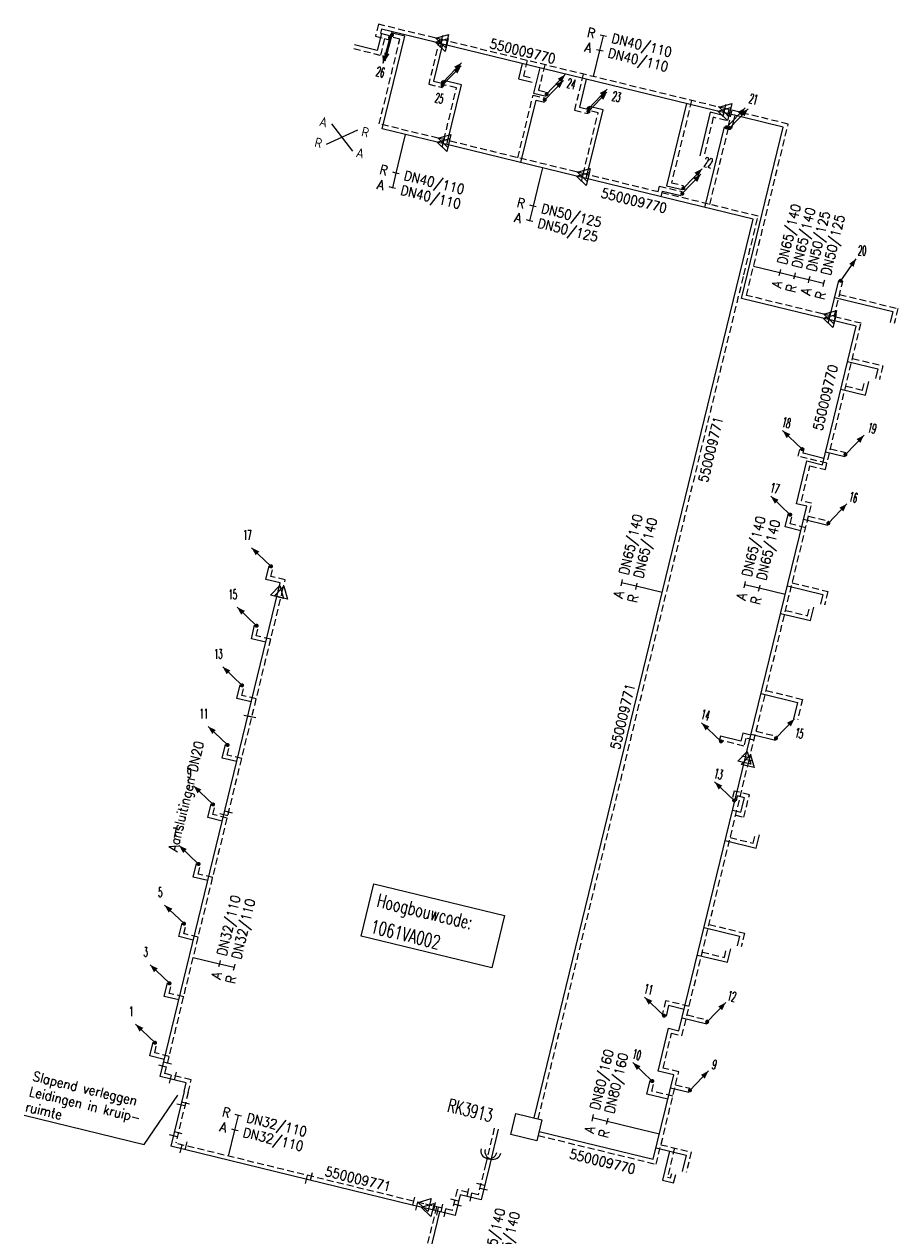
# Model space of a CAD drawing. Header units: millimetres. Extents: x 0 to 118212815, y 0 to 488348790.
# Tile 114 of 143: x 117438893 to 117520119, y 486887384 to 487000053. Entities that reach past the tile are written whole.
import ezdxf
from ezdxf.enums import TextEntityAlignment as Align

# ---------------------------------------------------------------- set-up
doc = ezdxf.new("R2010")
doc.units = ezdxf.units.MM
doc.header["$LTSCALE"] = 200
doc.linetypes.add('HIDDEN2', pattern=[4.7625, 3.175, -1.5875])
for name, color, linetype in [('WW-C-hoogbouw', 7, 'Continuous'), ('WW-C-KAST', 7, 'Continuous'), ('WW-C-mof', 7, 'Continuous'), ('WW-C-stijgstrang', 7, 'Continuous'), ('WW-C-VERLOOP', 7, 'Continuous'), ('WW-C-zbocht', 7, 'Continuous'), ('WW-I-diam', 7, 'Continuous'), ('WW-I-info', 7, 'Continuous'), ('WW-I-leidingkruis', 7, 'Continuous'), ('WW-L-aanvoer', 3, 'Continuous'), ('WW-L-retour', 3, 'HIDDEN2')]:
    doc.layers.add(name, color=color, linetype=linetype)
doc.styles.add('DIN17', font='ROMANS.SHX', dxfattribs={"width": 0.9})
doc.styles.add('ISOCP', font='ISOCP.SHX')

# ---------------------------------------------------------------- blocks, each defined once
blk = doc.blocks.new('LR-mof')
at = {"color": 0, "linetype": 'ByBlock', "lineweight": -2}
blk.add_line((0, -0.75), (0, 0.75), dxfattribs=at)
blk = doc.blocks.new('LR-VERL')
at = {"color": 0, "linetype": 'ByBlock', "lineweight": -2}
blk.add_lwpolyline([(1.08, 0), (-1.08, -1.25), (-1.08, 1.25)], close=True, dxfattribs=at)
blk = doc.blocks.new('LR-DIAO2')
at = {"color": 0, "lineweight": -3}
blk.add_line((0, 0), (0, -5), dxfattribs=at)
at = {"color": 0, "linetype": 'Continuous', "lineweight": -3}
blk.add_line((0, -5), (0, -7.8), dxfattribs=at)
at = {"color": 0, "lineweight": -3}
for points in [[(0.61, -5), (0, -5), (-0.61, -5)], [(0.61, -7.8), (0, -7.8), (-0.61, -7.8)]]:
    blk.add_lwpolyline(points, dxfattribs=at)
at = {"color": 1, "lineweight": -3, "style": 'DIN17', "width": 0.9}
for tag, p in [('*1', (-1.61, -5)), ('*2', (-1.61, -7.78))]:
    blk.add_attdef(tag, text='', height=1.8, dxfattribs=at).set_placement(p, align=Align.MIDDLE_RIGHT)
for tag, p in [('*11', (1.61, -5)), ('*12', (1.61, -7.8))]:
    blk.add_attdef(tag, text='', height=1.8, dxfattribs=at).set_placement(p, align=Align.MIDDLE_LEFT)
blk = doc.blocks.new('LR-hoogb')
at = {"color": 0, "linetype": 'ByBlock', "lineweight": -3}
blk.add_lwpolyline([(-12.5, 5), (12.5, 5), (12.5, -5), (-12.5, -5)], close=True, dxfattribs=at)
at = {"color": 7, "linetype": 'Continuous', "lineweight": -3, "style": 'DIN17', "width": 0.7}
blk.add_text('Hoogbouwcode:', height=2.5, dxfattribs=at).set_placement((-11.15, 1))
at = {"color": 0, "linetype": 'ByBlock', "lineweight": -3, "style": 'DIN17', "width": 0.7}
for tag, p in [('*1', (-11.15, -4)), ('*2', (-11.15, -9))]:
    blk.add_attdef(tag, p, '', height=2.5, dxfattribs=at)
blk = doc.blocks.new('LR-DIAB2')
at = {"color": 0, "linetype": 'Continuous', "lineweight": -3}
blk.add_line((0, 5), (0, 7.8), dxfattribs=at)
at = {"color": 0, "lineweight": -3}
blk.add_line((0, 0), (0, 5), dxfattribs=at)
for points in [[(0.61, 7.8), (0, 7.8), (-0.61, 7.8)], [(0.61, 5), (0, 5), (-0.61, 5)]]:
    blk.add_lwpolyline(points, dxfattribs=at)
at = {"color": 1, "lineweight": -3, "style": 'DIN17', "width": 0.9}
for tag, p in [('*1', (-1.61, 7.8)), ('*2', (-1.61, 5.02))]:
    blk.add_attdef(tag, text='', height=1.8, dxfattribs=at).set_placement(p, align=Align.MIDDLE_RIGHT)
for tag, p in [('*11', (1.61, 7.8)), ('*12', (1.61, 5))]:
    blk.add_attdef(tag, text='', height=1.8, dxfattribs=at).set_placement(p, align=Align.MIDDLE_LEFT)
blk = doc.blocks.new('LR-ldkruis')
at = {"color": 0, "linetype": 'ByBlock', "lineweight": -2}
for p, q in [((2.5, 2), (-2.5, -2)), ((-2.5, 2), (2.5, -2))]:
    blk.add_line(p, q, dxfattribs=at)
at = {"color": 0, "linetype": 'ByBlock', "lineweight": -2, "style": 'ISOCP'}
for tag, p in [('*1', (-4, 2)), ('*3', (4, 2)), ('*2', (-4, -2)), ('*4', (4, -2))]:
    blk.add_attdef(tag, text='', height=1.8, dxfattribs=at).set_placement(p, align=Align.MIDDLE)
blk = doc.blocks.new('LR-zbocht')
at = {"color": 0, "linetype": 'ByBlock', "lineweight": -2}
blk.add_arc((1.5, 0), 1.5, 90, 270, dxfattribs=at)
blk = doc.blocks.new('LR-DIAO4')
at = {"color": 0, "lineweight": -3}
blk.add_line((0, 0), (0, -5), dxfattribs=at)
at = {"color": 0, "linetype": 'Continuous', "lineweight": -3}
for p, q in [((0, -5), (0, -7.8)), ((0, -7.8), (0, -10.6)), ((0, -10.6), (0, -13.4))]:
    blk.add_line(p, q, dxfattribs=at)
at = {"color": 0, "lineweight": -3}
for points in [[(0.61, -5), (0, -5), (-0.61, -5)], [(0.61, -7.8), (0, -7.8), (-0.61, -7.8)], [(0.61, -10.6), (0, -10.6), (-0.61, -10.6)], [(0.61, -13.4), (0, -13.4), (-0.61, -13.4)]]:
    blk.add_lwpolyline(points, dxfattribs=at)
at = {"color": 1, "lineweight": -3, "style": 'DIN17', "width": 0.9}
for tag, p in [('*1', (-1.61, -5)), ('*2', (-1.61, -7.78)), ('*3', (-1.61, -10.58)), ('*4', (-1.61, -13.38))]:
    blk.add_attdef(tag, text='', height=1.8, dxfattribs=at).set_placement(p, align=Align.MIDDLE_RIGHT)
for tag, p in [('*11', (1.61, -5)), ('*12', (1.61, -7.8)), ('*13', (1.61, -10.6)), ('*14', (1.61, -13.4))]:
    blk.add_attdef(tag, text='', height=1.8, dxfattribs=at).set_placement(p, align=Align.MIDDLE_LEFT)
blk = doc.blocks.new('LR-styg')
at = {"color": 0, "lineweight": -3}
blk.add_line((0, 0), (2.5, 4.33), dxfattribs=at)
at = {"color": 0, "lineweight": -3, "const_width": 0.375}
blk.add_lwpolyline([(-0.19, 0, 1), (0.19, 0, 1)], format="xyb", close=True, dxfattribs=at)
at = {"color": 0, "lineweight": -3}
blk.add_solid([(2.5, 4.33), (1.32, 3.28), (2.18, 2.78)], dxfattribs=at)
at = {"color": 7, "linetype": 'ByBlock', "lineweight": -2, "style": 'DIN17', "width": 0.5}
blk.add_attdef('*1', text='', height=1.8, dxfattribs=at).set_placement((0, -2.5), align=Align.MIDDLE)
blk = doc.blocks.new('LR-kast')
at = {"color": 0, "linetype": 'ByBlock', "lineweight": -3}
blk.add_lwpolyline([(-2.5, 2), (2.5, 2), (2.5, -2), (-2.5, -2)], close=True, dxfattribs=at)
at = {"color": 7, "linetype": 'ByBlock', "lineweight": -3, "style": 'DIN17', "width": 0.7}
for tag, p in [('*1', (0, 5)), ('*2', (0, -5))]:
    blk.add_attdef(tag, text='', height=2.5, dxfattribs=at).set_placement(p, align=Align.MIDDLE)
at = {"color": 0, "linetype": 'ByBlock', "lineweight": -2, "style": 'DIN17', "width": 0.3, "flags": 1}
for tag, p in [('OCODE', (5, 1.25)), ('NCODE', (10, 1.25)), ('BC', (15, 1.25)), ('RK', (20, 1.25)), ('ST', (5, -1.25)), ('VCODE', (10, -1.25)), ('NIVO', (15, -1.25)), ('IMM', (20, -1.25))]:
    blk.add_attdef(tag, text='', height=1.8, dxfattribs=at).set_placement(p, align=Align.MIDDLE)
blk = doc.blocks.new('LR-hyp')
at = {"color": 7, "linetype": 'ByBlock', "lineweight": -3, "style": 'DIN17', "width": 0.9}
blk.add_attdef('*1', text='', height=1.8, dxfattribs=at).set_placement((0, 0), align=Align.MIDDLE)
at = {"color": 7, "linetype": 'ByBlock', "lineweight": -2, "style": 'DIN17', "width": 0.9, "flags": 1}
blk.add_attdef('*2', text='', height=1.8, dxfattribs=at).set_placement((0, -5), align=Align.MIDDLE)

msp = doc.modelspace()

# ---------------------------------------------------------------- linework, layer by layer
at = {"layer": 'WW-I-diam'}
for p, q in [((117474328, 486989800), (117474046, 486988642)), ((117487078, 486986695), (117486804, 486985571)), ((117497950, 486896838), (117495521, 486897429))]:
    msp.add_line(p, q, dxfattribs=at)
at = {"layer": 'WW-I-info', "lineweight": -3}
for p, q in [((117450035, 486895879), (117453187, 486900460)), ((117438893, 486898593), (117450035, 486895879))]:
    msp.add_line(p, q, dxfattribs=at)
at = {"layer": 'WW-L-aanvoer'}
for p, q in [((117472110, 486999186), (117471726, 486997612)), ((117472101, 486999594), (117472008, 486999211)), ((117472008, 486999211), (117472937, 486998985)), ((117476969, 486998409), (117472101, 486999594)), ((117474281, 486998946), (117473003, 486999257)), ((117471726, 486997612), (117469605, 486998129)), ((117472181, 486990323), (117474281, 486998946)), ((117477800, 486998206), (117476960, 486994758)), ((117477648, 486998243), (117476969, 486998409)), ((117503115, 486992041), (117477648, 486998243)), ((117485206, 486996402), (117484855, 486994963)), ((117486834, 486996006), (117486260, 486993649)), ((117476960, 486994758), (117477865, 486994537)), ((117479552, 486994418), (117477908, 486994819)), ((117484855, 486994963), (117486120, 486994654)), ((117491151, 486994954), (117490513, 486992333)), ((117478197, 486988858), (117479552, 486994418)), ((117486260, 486993649), (117487437, 486993362)), ((117485075, 486987183), (117486493, 486993005)), ((117486493, 486993005), (117487281, 486992813)), ((117490513, 486992333), (117491410, 486992115)), ((117492713, 486992085), (117491436, 486992396)), ((117500487, 486992681), (117498625, 486985036)), ((117491159, 486985701), (117492713, 486992085)), ((117502689, 486991860), (117501702, 486987808)), ((117503893, 486991566), (117502689, 486991860)), ((117503924, 486991844), (117503115, 486992041)), ((117503959, 486991835), (117503893, 486991566)), ((117509474, 486990492), (117503924, 486991844)), ((117504962, 486991591), (117504660, 486990348)), ((117477291, 486989078), (117472181, 486990323)), ((117502189, 486983015), (117504013, 486990505)), ((117505592, 486974555), (117509474, 486990492)), ((117477807, 486988953), (117477291, 486989078)), ((117490136, 486985950), (117477807, 486988953)), ((117490775, 486985794), (117490136, 486985950)), ((117506677, 486981922), (117490775, 486985794)), ((117498107, 486984009), (117498237, 486984544)), ((117498237, 486984544), (117499958, 486984125)), ((117498625, 486985036), (117500104, 486984676)), ((117505440, 486976844), (117506677, 486981922)), ((117486321, 486898339), (117505440, 486976844)), ((117513747, 486972569), (117514640, 486976236)), ((117512986, 486972754), (117505592, 486974555)), ((117514254, 486974650), (117519660, 486973334)), ((117519660, 486973334), (117519413, 486972320)), ((117513708, 486972579), (117512986, 486972754)), ((117513109, 486959090), (117516243, 486971961)), ((117516243, 486971961), (117513708, 486972579)), ((117515448, 486968695), (117518261, 486968010)), ((117518261, 486968010), (117518039, 486967096)), ((117517121, 486965569), (117517430, 486966835)), ((117514823, 486966129), (117517121, 486965569)), ((117511324, 486960152), (117511429, 486960585)), ((117513253, 486959682), (117511324, 486960152)), ((117513400, 486960284), (117515203, 486959845)), ((117510703, 486955454), (117511674, 486959439)), ((117511674, 486959439), (117513109, 486959090)), ((117506128, 486932535), (117511653, 486955222)), ((117511653, 486955222), (117510703, 486955454)), ((117509652, 486953307), (117509961, 486954577)), ((117511360, 486954021), (117513622, 486953471)), ((117511101, 486952954), (117509652, 486953307)), ((117509852, 486947828), (117513151, 486947025)), ((117513151, 486947025), (117512929, 486946111)), ((117509228, 486945267), (117512012, 486944589)), ((117512012, 486944589), (117512321, 486945855)), ((117507414, 486937816), (117510809, 486936989)), ((117510809, 486936989), (117510435, 486935451)), ((117503622, 486933855), (117503500, 486933414)), ((117505528, 486933390), (117503622, 486933855)), ((117505708, 486934128), (117505528, 486933390)), ((117506470, 486933942), (117505708, 486934128)), ((117506490, 486934023), (117508755, 486933471)), ((117505975, 486931908), (117506128, 486932535)), ((117499774, 486906445), (117505975, 486931908)), ((117505196, 486928285), (117505084, 486927825)), ((117505865, 486928122), (117505196, 486928285)), ((117505535, 486926767), (117505865, 486928122)), ((117504768, 486926954), (117505535, 486926767)), ((117506960, 486923432), (117507264, 486924680)), ((117504081, 486924134), (117506960, 486923432)), ((117502114, 486916053), (117505413, 486915250)), ((117505413, 486915250), (117505191, 486914340)), ((117501490, 486913493), (117504275, 486912815)), ((117504275, 486912815), (117504584, 486914082)), ((117498815, 486908786), (117498576, 486907804)), ((117500258, 486908435), (117498815, 486908786)), ((117497843, 486902698), (117498812, 486906679)), ((117498812, 486906679), (117499774, 486906445)), ((117500065, 486907643), (117502351, 486907087)), ((117497380, 486894498), (117499291, 486902346)), ((117499291, 486902346), (117497843, 486902698)), ((117496799, 486900550), (117497108, 486901817)), ((117498998, 486901142), (117500702, 486900727)), ((117453763, 486900811), (117452520, 486895706)), ((117498739, 486900077), (117496799, 486900550)), ((117482974, 486897291), (117482176, 486894012)), ((117486771, 486897082), (117497380, 486894498)), ((117474974, 486890237), (117452520, 486895706)), ((117497642, 486895573), (117500454, 486894888)), ((117498902, 486895266), (117498244, 486892564)), ((117500454, 486894888), (117500083, 486893368)), ((117482176, 486894012), (117481377, 486890732)), ((117499278, 486892312), (117499468, 486893092)), ((117498244, 486892564), (117499278, 486892312)), ((117479430, 486891206), (117478958, 486889267)), ((117481377, 486890732), (117479430, 486891206)), ((117476333, 486889906), (117474974, 486890237)), ((117478958, 486889267), (117476333, 486889906)), ((117477507, 486889620), (117475659, 486882032))]:
    msp.add_line(p, q, dxfattribs=at)
at = {"layer": 'WW-L-aanvoer', "lineweight": -3}
for p, q in [((117461357, 486948426), (117461663, 486949683)), ((117462704, 486948097), (117461357, 486948426)), ((117451521, 486902188), (117462517, 486947328)), ((117462517, 486947328), (117462704, 486948097)), ((117460011, 486942901), (117460317, 486944158)), ((117461359, 486942573), (117460011, 486942901)), ((117458661, 486937359), (117458967, 486938616)), ((117460008, 486937030), (117458661, 486937359)), ((117457310, 486931813), (117457616, 486933070)), ((117458658, 486931484), (117457310, 486931813)), ((117455963, 486926283), (117456269, 486927540)), ((117457311, 486925954), (117455963, 486926283)), ((117454613, 486920743), (117454920, 486922000)), ((117455961, 486920414), (117454613, 486920743)), ((117453263, 486915200), (117453570, 486916457)), ((117454611, 486914872), (117453263, 486915200)), ((117451911, 486909648), (117452217, 486910905)), ((117453259, 486909320), (117451911, 486909648)), ((117450564, 486904119), (117450870, 486905376)), ((117451912, 486903791), (117450564, 486904119)), ((117453954, 486901596), (117451521, 486902188)), ((117453763, 486900811), (117453954, 486901596))]:
    msp.add_line(p, q, dxfattribs=at)
at = {"layer": 'WW-L-retour'}
for p, q in [((117471822, 487000053), (117471549, 486998932)), ((117477059, 486998778), (117471822, 487000053)), ((117471549, 486998932), (117472847, 486998616)), ((117471902, 486990782), (117473822, 486998667)), ((117472389, 486998727), (117472005, 486997153)), ((117473822, 486998667), (117472914, 486998888)), ((117477520, 486998665), (117476501, 486994478)), ((117477683, 486998626), (117477059, 486998778)), ((117503205, 486992410), (117477683, 486998626)), ((117472005, 486997153), (117469516, 486997760)), ((117485665, 486996682), (117485314, 486995242)), ((117487293, 486996285), (117486719, 486993928)), ((117476501, 486994478), (117477775, 486994168)), ((117485314, 486995242), (117486210, 486995024)), ((117490872, 486995414), (117490054, 486992054)), ((117479092, 486994139), (117477818, 486994449)), ((117477918, 486989317), (117479092, 486994139)), ((117484796, 486987642), (117486214, 486993464)), ((117486214, 486993464), (117487371, 486993182)), ((117486719, 486993928), (117487527, 486993731)), ((117500946, 486992960), (117499084, 486985316)), ((117504027, 486992210), (117503205, 486992410)), ((117490054, 486992054), (117491320, 486991746)), ((117490865, 486986103), (117492254, 486991806)), ((117492254, 486991806), (117491346, 486992027)), ((117502968, 486991401), (117502071, 486987718)), ((117504173, 486991107), (117502968, 486991401)), ((117509933, 486990771), (117504027, 486992210)), ((117504418, 486992115), (117504173, 486991107)), ((117504683, 486992050), (117504291, 486990438)), ((117477381, 486989447), (117471902, 486990782)), ((117502648, 486983294), (117504382, 486990415)), ((117506052, 486974834), (117509933, 486990771)), ((117477900, 486989321), (117477381, 486989447)), ((117490226, 486986319), (117477900, 486989321)), ((117490857, 486986165), (117490226, 486986319)), ((117507136, 486982201), (117490857, 486986165)), ((117497827, 486984468), (117497958, 486985003)), ((117497958, 486985003), (117500048, 486984494)), ((117499084, 486985316), (117500194, 486985045)), ((117505807, 486976745), (117507136, 486982201)), ((117486690, 486898249), (117505807, 486976745)), ((117514206, 486972848), (117515009, 486976146)), ((117513076, 486973123), (117506052, 486974834)), ((117514713, 486974929), (117520119, 486973613)), ((117513754, 486972958), (117513076, 486973123)), ((117520119, 486973613), (117519782, 486972230)), ((117513388, 486958631), (117516702, 486972240)), ((117516702, 486972240), (117513754, 486972958)), ((117515907, 486968974), (117518720, 486968289)), ((117518720, 486968289), (117518408, 486967006)), ((117515282, 486966408), (117516842, 486966029)), ((117516842, 486966029), (117517060, 486966925)), ((117510865, 486959873), (117511060, 486960674)), ((117513532, 486959223), (117510865, 486959873)), ((117513859, 486960564), (117515293, 486960214)), ((117511162, 486955733), (117511953, 486958980)), ((117511953, 486958980), (117513388, 486958631)), ((117506497, 486932445), (117512112, 486955502)), ((117512112, 486955502), (117511162, 486955733)), ((117510111, 486953586), (117510330, 486954487)), ((117511820, 486954301), (117513712, 486953840)), ((117511560, 486953233), (117510111, 486953586)), ((117510311, 486948108), (117513611, 486947304)), ((117513611, 486947304), (117513298, 486946021)), ((117509688, 486945547), (117511733, 486945048)), ((117511733, 486945048), (117511952, 486945945)), ((117507873, 486938095), (117511268, 486937268)), ((117511268, 486937268), (117510804, 486935361)), ((117505987, 486933669), (117505807, 486932931)), ((117506750, 486933483), (117505987, 486933669)), ((117506949, 486934302), (117508845, 486933840)), ((117503890, 486933398), (117503867, 486933313)), ((117505807, 486932931), (117503890, 486933398)), ((117500053, 486905986), (117506291, 486931600)), ((117506291, 486931600), (117506497, 486932445)), ((117504917, 486928744), (117504715, 486927915)), ((117506324, 486928401), (117504917, 486928744)), ((117505814, 486926308), (117506324, 486928401)), ((117505048, 486926495), (117505814, 486926308)), ((117506681, 486923892), (117506895, 486924770)), ((117504541, 486924413), (117506681, 486923892)), ((117502573, 486916333), (117505872, 486915529)), ((117505872, 486915529), (117505560, 486914250)), ((117501949, 486913772), (117503996, 486913274)), ((117503996, 486913274), (117504214, 486914172)), ((117498536, 486909245), (117498207, 486907894)), ((117500717, 486908714), (117498536, 486909245)), ((117500524, 486907922), (117502441, 486907456)), ((117498302, 486902978), (117499092, 486906220)), ((117499092, 486906220), (117500053, 486905986)), ((117497660, 486894039), (117499750, 486902625)), ((117499750, 486902625), (117498302, 486902978)), ((117497258, 486900829), (117497477, 486901727)), ((117499457, 486901421), (117500792, 486901096)), ((117454132, 486900721), (117452979, 486895985)), ((117499198, 486900356), (117497258, 486900829)), ((117482605, 486897381), (117481810, 486894117)), ((117486681, 486896713), (117497660, 486894039)), ((117475064, 486890606), (117452979, 486895985)), ((117498101, 486895852), (117500913, 486895167)), ((117499361, 486895545), (117498703, 486892843)), ((117500913, 486895167), (117500453, 486893278)), ((117481810, 486894117), (117481098, 486891191)), ((117498999, 486892771), (117499098, 486893182)), ((117498703, 486892843), (117498999, 486892771)), ((117479151, 486891665), (117478678, 486889726)), ((117481098, 486891191), (117479151, 486891665)), ((117476054, 486890365), (117475064, 486890606)), ((117477228, 486890079), (117475200, 486881753)), ((117478678, 486889726), (117476054, 486890365))]:
    msp.add_line(p, q, dxfattribs=at)
at = {"layer": 'WW-L-retour', "lineweight": -3}
for p, q in [((117461816, 486948705), (117462032, 486949593)), ((117463163, 486948377), (117461816, 486948705)), ((117462892, 486947263), (117463163, 486948377)), ((117451981, 486902468), (117462892, 486947263)), ((117460470, 486943180), (117460686, 486944068)), ((117461818, 486942852), (117460470, 486943180)), ((117459120, 486937638), (117459336, 486938526)), ((117460468, 486937310), (117459120, 486937638)), ((117457769, 486932092), (117457985, 486932980)), ((117459117, 486931764), (117457769, 486932092)), ((117456422, 486926562), (117456638, 486927450)), ((117457770, 486926234), (117456422, 486926562)), ((117455073, 486921022), (117455289, 486921910)), ((117456420, 486920694), (117455073, 486921022)), ((117453723, 486915479), (117453939, 486916367)), ((117455070, 486915151), (117453723, 486915479)), ((117452370, 486909928), (117452586, 486910816)), ((117453718, 486909599), (117452370, 486909928)), ((117451023, 486904399), (117451240, 486905286)), ((117452371, 486904070), (117451023, 486904399)), ((117454413, 486901875), (117451981, 486902468)), ((117454132, 486900721), (117454413, 486901875))]:
    msp.add_line(p, q, dxfattribs=at)

# ---------------------------------------------------------------- block references
at = {"layer": 'WW-C-hoogbouw', "linetype": 'Continuous', "lineweight": -3}
ref = msp.add_blockref('LR-hoogb', (117476881, 486916210), dxfattribs=dict(at, xscale=500.0000000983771, yscale=500.000000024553, zscale=500, rotation=346.3099991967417))
ref.add_attrib('*1', '1061VA002', (117470991, 486915586), dxfattribs={"layer": '0', "color": 7, "linetype": 'ByBlock', "lineweight": -3, "height": 1250, "rotation": 346.31, "style": 'DIN17', "width": 0.7})
at = {"layer": 'WW-C-KAST', "linetype": 'Continuous'}
ref = msp.add_blockref('LR-kast', (117485583, 486897489), dxfattribs=dict(at, xscale=500.0000000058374, yscale=500.0000000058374, zscale=500.0000000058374, rotation=346.3125125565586))
ref.add_attrib('*1', 'RK3913', dxfattribs={"layer": '0', "color": 7, "linetype": 'ByBlock', "lineweight": -3, "height": 1250, "rotation": 346.31251, "style": 'DIN17', "width": 0.65}).set_placement((117480371, 486899051), align=Align.MIDDLE)
at = {"layer": 'WW-C-mof'}
for p, xscale, yscale, zscale, rotation in [((117477683, 486998626), 499.9999999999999, 499.9999999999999, 499.9999999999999, 166.3125), ((117477648, 486998243), 499.9999999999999, 499.9999999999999, 499.9999999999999, 166.3125), ((117504027, 486992210), 499.9999999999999, 499.9999999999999, 499.9999999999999, 166.3125), ((117503924, 486991844), 499.9999999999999, 499.9999999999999, 499.9999999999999, 166.3125), ((117477807, 486988953), 499.9999999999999, 499.9999999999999, 499.9999999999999, 166.3125), ((117477900, 486989321), 499.9999999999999, 499.9999999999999, 499.9999999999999, 166.3125), ((117490775, 486985794), 499.9999999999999, 499.9999999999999, 499.9999999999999, 166.3125), ((117490857, 486986165), 499.9999999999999, 499.9999999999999, 499.9999999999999, 166.3125), ((117513754, 486972958), 499.9999999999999, 499.9999999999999, 499.9999999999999, 166.3125), ((117513708, 486972579), 499.9999999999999, 499.9999999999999, 499.9999999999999, 166.3125), ((117505975, 486931908), 500.0000000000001, 500.0000000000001, 500.0000000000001, 76.3125), ((117506291, 486931600), 500.0000000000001, 500.0000000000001, 500.0000000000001, 76.3125), ((117453895, 486899749), 500, 500, 500, 256.3125125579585), ((117453461, 486899573), 500, 500, 500, 256.3125125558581), ((117452756, 486896677), 499.9999999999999, 499.9999999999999, 499.9999999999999, 76.31251255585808), ((117453215, 486896956), 500.0000000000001, 500.0000000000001, 500.0000000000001, 76.31251255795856), ((117453491, 486895469), 500, 500, 500, 346.3125125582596), ((117453950, 486895748), 500, 500, 500, 346.3125125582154), ((117481334, 486892163), 500, 500, 500, 76.31251255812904), ((117475083, 486890602), 499.9999999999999, 499.9999999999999, 499.9999999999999, 166.3125), ((117480126, 486891428), 499.9999999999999, 499.9999999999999, 499.9999999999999, 166.3125125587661), ((117480405, 486890968), 500.0000000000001, 500.0000000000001, 500.0000000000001, 166.3125125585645), ((117481614, 486891703), 500, 500, 500, 76.31251255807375), ((117475361, 486890143), 499.9999999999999, 499.9999999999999, 499.9999999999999, 166.3125), ((117477026, 486890128), 499.9999999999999, 499.9999999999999, 499.9999999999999, 166.3125), ((117477304, 486889669), 499.9999999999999, 499.9999999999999, 499.9999999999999, 166.3125), ((117477707, 486889963), 500.0000000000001, 500.0000000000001, 500.0000000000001, 166.3125125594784), ((117477986, 486889503), 499.9999999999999, 499.9999999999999, 499.9999999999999, 166.3125125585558), ((117478915, 486890698), 500.0000000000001, 500.0000000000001, 500.0000000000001, 76.31251255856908), ((117479194, 486890238), 499.9999999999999, 499.9999999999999, 499.9999999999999, 76.31251255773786)]:
    msp.add_blockref('LR-mof', p, dxfattribs=dict(at, xscale=xscale, yscale=yscale, zscale=zscale, rotation=rotation))
at = {"layer": 'WW-C-mof', "linetype": 'Continuous', "lineweight": -3, "xscale": 500, "yscale": 500, "zscale": 500, "rotation": 76.31}
for p in [(117459682, 486935690), (117460058, 486935630), (117457450, 486926529), (117457901, 486926773)]:
    msp.add_blockref('LR-mof', p, dxfattribs=at)
at = {"layer": 'WW-C-mof', "lineweight": -3, "xscale": 500.0000000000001, "yscale": 500.0000000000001, "zscale": 500.0000000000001}
for p, rotation in [((117451758, 486903160), 76.30999879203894), ((117452217, 486903439), 76.30999879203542), ((117452493, 486901952), 346.3099987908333), ((117452952, 486902231), 346.3099987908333)]:
    msp.add_blockref('LR-mof', p, dxfattribs=dict(at, rotation=rotation))
at = {"layer": 'WW-C-mof', "linetype": 'Continuous', "xscale": 499.9999999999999, "yscale": 499.9999999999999, "zscale": 499.9999999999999, "rotation": 346.3125}
for p in [(117465615, 486892907), (117465134, 486892624)]:
    msp.add_blockref('LR-mof', p, dxfattribs=at)
at = {"layer": 'WW-C-stijgstrang', "linetype": 'Continuous'}
ref = msp.add_blockref('LR-styg', (117472896, 486998798), dxfattribs=dict(at, xscale=500.000000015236, yscale=499.9999999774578, zscale=500, rotation=194.6747904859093))
ref.add_attrib('*1', '26', dxfattribs={"layer": '0', "color": 7, "linetype": 'ByBlock', "lineweight": -2, "height": 900, "rotation": 346.31251, "style": 'DIN17', "width": 0.5}).set_placement((117472021, 486995602), align=Align.MIDDLE)
for p, xscale, yscale, zscale, rotation in [((117473084, 486999042), 499.999999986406, 499.999999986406, 500, 194.6747904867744), ((117477833, 486994661), 499.9999999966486, 499.9999999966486, 499.9999999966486, 346.312512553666), ((117487296, 486993025), 499.9999999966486, 499.9999999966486, 499.9999999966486, 346.312512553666), ((117491354, 486991940), 499.9999999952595, 499.9999999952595, 499.9999999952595, 346.3125125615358), ((117504475, 486990393), 499.9999999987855, 499.9999999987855, 499.9999999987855, 346.3125125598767), ((117500190, 486984812), 499.9999999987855, 499.9999999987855, 499.9999999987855, 346.3125125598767)]:
    msp.add_blockref('LR-styg', p, dxfattribs=dict(at, xscale=xscale, yscale=yscale, zscale=zscale, rotation=rotation))
at = {"layer": 'WW-C-stijgstrang', "linetype": 'Continuous', "xscale": 499.9999999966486, "yscale": 499.9999999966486, "zscale": 499.9999999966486, "rotation": 346.312512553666}
msp.add_blockref('LR-styg', (117477790, 486994379), dxfattribs=at).add_auto_attribs({'*1': '25'})
at = {"layer": 'WW-C-stijgstrang', "linetype": 'Continuous'}
ref = msp.add_blockref('LR-styg', (117487471, 486993556), dxfattribs=dict(at, xscale=499.9999999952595, yscale=499.9999999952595, zscale=499.9999999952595, rotation=346.3125125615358))
ref.add_attrib('*1', '24', dxfattribs={"layer": '0', "color": 7, "linetype": 'ByBlock', "lineweight": -2, "height": 900, "rotation": 346.31251, "style": 'DIN17', "width": 0.5}).set_placement((117489766, 486994518), align=Align.MIDDLE)
ref = msp.add_blockref('LR-styg', (117491380, 486992221), dxfattribs=dict(at, xscale=499.9999999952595, yscale=499.9999999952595, zscale=499.9999999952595, rotation=346.3125125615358))
ref.add_attrib('*1', '23', dxfattribs={"layer": '0', "color": 7, "linetype": 'ByBlock', "lineweight": -2, "height": 900, "rotation": 346.31251, "style": 'DIN17', "width": 0.5}).set_placement((117493964, 486993309), align=Align.MIDDLE)
ref = msp.add_blockref('LR-styg', (117504198, 486990460), dxfattribs=dict(at, xscale=499.9999999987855, yscale=499.9999999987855, zscale=499.9999999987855, rotation=346.3125125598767))
ref.add_attrib('*1', '21', dxfattribs={"layer": '0', "color": 7, "linetype": 'ByBlock', "lineweight": -2, "height": 900, "rotation": 346.31251, "style": 'DIN17', "width": 0.5}).set_placement((117506709, 486993090), align=Align.MIDDLE)
ref = msp.add_blockref('LR-styg', (117500083, 486984298), dxfattribs=dict(at, xscale=500.0000000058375, yscale=500.0000000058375, zscale=500.0000000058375, rotation=346.3125125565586))
ref.add_attrib('*1', '22', dxfattribs={"layer": '0', "color": 7, "linetype": 'ByBlock', "lineweight": -2, "height": 900, "rotation": 346.31251, "style": 'DIN17', "width": 0.5}).set_placement((117502508, 486987197), align=Align.MIDDLE)
ref = msp.add_blockref('LR-styg', (117514813, 486976194), dxfattribs=dict(at, xscale=499.9999999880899, yscale=500.0000000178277, zscale=500, rotation=355.2185685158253))
ref.add_attrib('*1', '20', dxfattribs={"layer": '0', "color": 7, "linetype": 'ByBlock', "lineweight": -2, "height": 900, "rotation": 355.21857, "style": 'DIN17', "width": 0.5}).set_placement((117516815, 486979004), align=Align.MIDDLE)
ref = msp.add_blockref('LR-styg', (117511223, 486960538), dxfattribs=dict(at, xscale=499.9999999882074, yscale=500.0000000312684, zscale=500, rotation=76.31251256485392))
ref.add_attrib('*1', '18', dxfattribs={"layer": '0', "color": 7, "linetype": 'ByBlock', "lineweight": -2, "height": 900, "rotation": 346.31251, "style": 'DIN17', "width": 0.5}).set_placement((117509781, 486962992), align=Align.MIDDLE)
ref = msp.add_blockref('LR-styg', (117515255, 486960032), dxfattribs=dict(at, xscale=499.9999999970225, yscale=499.9999999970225, zscale=499.9999999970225, rotation=346.3125125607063))
ref.add_attrib('*1', '19', dxfattribs={"layer": '0', "color": 7, "linetype": 'ByBlock', "lineweight": -2, "height": 900, "rotation": 346.31251, "style": 'DIN17', "width": 0.5}).set_placement((117517734, 486962484), align=Align.MIDDLE)
ref = msp.add_blockref('LR-styg', (117510124, 486954441), dxfattribs=dict(at, xscale=499.9999999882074, yscale=500.0000000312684, zscale=500, rotation=76.31251256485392))
ref.add_attrib('*1', '17', dxfattribs={"layer": '0', "color": 7, "linetype": 'ByBlock', "lineweight": -2, "height": 900, "rotation": 346.31251, "style": 'DIN17', "width": 0.5}).set_placement((117508682, 486956894), align=Align.MIDDLE)
ref = msp.add_blockref('LR-styg', (117513668, 486953655), dxfattribs=dict(at, xscale=500.0000000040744, yscale=500.0000000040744, zscale=500.0000000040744, rotation=346.3125125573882))
ref.add_attrib('*1', '16', dxfattribs={"layer": '0', "color": 7, "linetype": 'ByBlock', "lineweight": -2, "height": 900, "rotation": 346.31251, "style": 'DIN17', "width": 0.5}).set_placement((117515997, 486956062), align=Align.MIDDLE)
ref = msp.add_blockref('LR-styg', (117461848, 486949638), dxfattribs=dict(at, xscale=499.9999999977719, yscale=499.9999999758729, zscale=499.9999999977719, rotation=76.30999879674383))
ref.add_attrib('*1', '17', dxfattribs={"layer": '0', "color": 1, "linetype": 'ByBlock', "lineweight": -2, "height": 900, "style": 'DIN17', "width": 0.5}).set_placement((117459636, 486952560), align=Align.MIDDLE)
ref = msp.add_blockref('LR-styg', (117460502, 486944113), dxfattribs=dict(at, xscale=499.9999999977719, yscale=499.9999999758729, zscale=499.9999999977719, rotation=76.30999879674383))
ref.add_attrib('*1', '15', dxfattribs={"layer": '0', "color": 1, "linetype": 'ByBlock', "lineweight": -2, "height": 900, "style": 'DIN17', "width": 0.5}).set_placement((117458290, 486947035), align=Align.MIDDLE)
ref = msp.add_blockref('LR-styg', (117459152, 486938571), dxfattribs=dict(at, xscale=499.9999999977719, yscale=499.9999999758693, zscale=499.9999999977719, rotation=76.30999879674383))
ref.add_attrib('*1', '13', dxfattribs={"layer": '0', "color": 1, "linetype": 'ByBlock', "lineweight": -2, "height": 900, "style": 'DIN17', "width": 0.5}).set_placement((117456940, 486941492), align=Align.MIDDLE)
ref = msp.add_blockref('LR-styg', (117457801, 486933025), dxfattribs=dict(at, xscale=499.9999999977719, yscale=499.9999999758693, zscale=499.9999999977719, rotation=76.30999879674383))
ref.add_attrib('*1', '11', dxfattribs={"layer": '0', "color": 1, "linetype": 'ByBlock', "lineweight": -2, "height": 900, "style": 'DIN17', "width": 0.5}).set_placement((117455589, 486935947), align=Align.MIDDLE)
ref = msp.add_blockref('LR-styg', (117503684, 486933357), dxfattribs=dict(at, xscale=499.9999999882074, yscale=500.0000000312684, zscale=500, rotation=76.31251256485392))
ref.add_attrib('*1', '14', dxfattribs={"layer": '0', "color": 7, "linetype": 'ByBlock', "lineweight": -2, "height": 900, "rotation": 346.31251, "style": 'DIN17', "width": 0.5}).set_placement((117502242, 486935810), align=Align.MIDDLE)
ref = msp.add_blockref('LR-styg', (117508792, 486933655), dxfattribs=dict(at, xscale=500.0000000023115, yscale=500.0000000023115, zscale=500.0000000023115, rotation=346.3125125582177))
ref.add_attrib('*1', '15', dxfattribs={"layer": '0', "color": 7, "linetype": 'ByBlock', "lineweight": -2, "height": 900, "rotation": 346.31251, "style": 'DIN17', "width": 0.5}).set_placement((117510970, 486934108), align=Align.MIDDLE)
ref = msp.add_blockref('LR-styg', (117456454, 486927495), dxfattribs=dict(at, xscale=499.9999999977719, yscale=499.9999999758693, zscale=499.9999999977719, rotation=76.30999879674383))
ref.add_attrib('*1', '9', dxfattribs={"layer": '0', "color": 1, "linetype": 'ByBlock', "lineweight": -2, "height": 900, "style": 'DIN17', "width": 0.5}).set_placement((117454242, 486930417), align=Align.MIDDLE)
ref = msp.add_blockref('LR-styg', (117504900, 486927863), dxfattribs=dict(at, xscale=499.9999999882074, yscale=500.0000000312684, zscale=500, rotation=76.31251256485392))
ref.add_attrib('*1', '13', dxfattribs={"layer": '0', "color": 7, "linetype": 'ByBlock', "lineweight": -2, "height": 900, "rotation": 346.31251, "style": 'DIN17', "width": 0.5}).set_placement((117503458, 486930316), align=Align.MIDDLE)
ref = msp.add_blockref('LR-styg', (117455104, 486921955), dxfattribs=dict(at, xscale=499.9999999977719, yscale=499.9999999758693, zscale=499.9999999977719, rotation=76.30999879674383))
ref.add_attrib('*1', '7', dxfattribs={"layer": '0', "color": 1, "linetype": 'ByBlock', "lineweight": -2, "height": 900, "style": 'DIN17', "width": 0.5}).set_placement((117452892, 486924877), align=Align.MIDDLE)
ref = msp.add_blockref('LR-styg', (117453754, 486916412), dxfattribs=dict(at, xscale=499.9999999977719, yscale=499.9999999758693, zscale=499.9999999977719, rotation=76.30999879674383))
ref.add_attrib('*1', '5', dxfattribs={"layer": '0', "color": 1, "linetype": 'ByBlock', "lineweight": -2, "height": 900, "style": 'DIN17', "width": 0.5}).set_placement((117451542, 486919334), align=Align.MIDDLE)
ref = msp.add_blockref('LR-styg', (117452402, 486910860), dxfattribs=dict(at, xscale=499.9999999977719, yscale=499.9999999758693, zscale=499.9999999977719, rotation=76.30999879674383))
ref.add_attrib('*1', '3', dxfattribs={"layer": '0', "color": 1, "linetype": 'ByBlock', "lineweight": -2, "height": 900, "style": 'DIN17', "width": 0.5}).set_placement((117450190, 486913782), align=Align.MIDDLE)
ref = msp.add_blockref('LR-styg', (117498392, 486907844), dxfattribs=dict(at, xscale=499.9999999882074, yscale=500.0000000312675, zscale=500, rotation=76.31251256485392))
ref.add_attrib('*1', '11', dxfattribs={"layer": '0', "color": 7, "linetype": 'ByBlock', "lineweight": -2, "height": 900, "rotation": 346.31251, "style": 'DIN17', "width": 0.5}).set_placement((117496950, 486910298), align=Align.MIDDLE)
ref = msp.add_blockref('LR-styg', (117502396, 486907271), dxfattribs=dict(at, xscale=500.0000000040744, yscale=500.0000000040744, zscale=500.0000000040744, rotation=346.3125125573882))
ref.add_attrib('*1', '12', dxfattribs={"layer": '0', "color": 7, "linetype": 'ByBlock', "lineweight": -2, "height": 900, "rotation": 346.31251, "style": 'DIN17', "width": 0.5}).set_placement((117504685, 486909667), align=Align.MIDDLE)
ref = msp.add_blockref('LR-styg', (117451055, 486905331), dxfattribs=dict(at, xscale=499.9999999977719, yscale=499.9999999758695, zscale=499.9999999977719, rotation=76.30999879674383))
ref.add_attrib('*1', '1', dxfattribs={"layer": '0', "color": 1, "linetype": 'ByBlock', "lineweight": -2, "height": 900, "style": 'DIN17', "width": 0.5}).set_placement((117448843, 486908253), align=Align.MIDDLE)
ref = msp.add_blockref('LR-styg', (117497293, 486901767), dxfattribs=dict(at, xscale=499.9999999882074, yscale=500.0000000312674, zscale=500, rotation=76.31251256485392))
ref.add_attrib('*1', '10', dxfattribs={"layer": '0', "color": 7, "linetype": 'ByBlock', "lineweight": -2, "height": 900, "rotation": 346.31251, "style": 'DIN17', "width": 0.5}).set_placement((117495852, 486904220), align=Align.MIDDLE)
ref = msp.add_blockref('LR-styg', (117500789, 486900908), dxfattribs=dict(at, xscale=500.0000000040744, yscale=500.0000000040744, zscale=500.0000000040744, rotation=346.3125125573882))
ref.add_attrib('*1', '9', dxfattribs={"layer": '0', "color": 7, "linetype": 'ByBlock', "lineweight": -2, "height": 900, "rotation": 346.31251, "style": 'DIN17', "width": 0.5}).set_placement((117503078, 486903304), align=Align.MIDDLE)
at = {"layer": 'WW-C-VERLOOP', "linetype": 'Continuous'}
for p, xscale, yscale, zscale, rotation in [((117477683, 486998626), 499.9999999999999, 499.9999999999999, 499.9999999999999, 166.3125), ((117477648, 486998243), 499.9999999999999, 499.9999999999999, 499.9999999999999, 166.3125), ((117503924, 486991844), 499.9999999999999, 499.9999999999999, 499.9999999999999, 166.3125), ((117504027, 486992210), 499.9999999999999, 499.9999999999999, 499.9999999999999, 166.3125), ((117477900, 486989321), 499.9999999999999, 499.9999999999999, 499.9999999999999, 166.3125), ((117477807, 486988953), 499.9999999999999, 499.9999999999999, 499.9999999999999, 166.3125), ((117490857, 486986165), 499.9999999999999, 499.9999999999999, 499.9999999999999, 166.3125), ((117490775, 486985794), 499.9999999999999, 499.9999999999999, 499.9999999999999, 166.3125), ((117513708, 486972579), 499.9999999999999, 499.9999999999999, 499.9999999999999, 166.3125), ((117513754, 486972958), 499.9999999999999, 499.9999999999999, 499.9999999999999, 166.3125), ((117505975, 486931908), 500.0000000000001, 500.0000000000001, 500.0000000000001, 76.3125), ((117506291, 486931600), 500.0000000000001, 500.0000000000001, 500.0000000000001, 76.3125), ((117476054, 486890365), 499.9999999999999, 499.9999999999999, 499.9999999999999, 166.3125), ((117476333, 486889906), 499.9999999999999, 499.9999999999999, 499.9999999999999, 166.3125)]:
    msp.add_blockref('LR-VERL', p, dxfattribs=dict(at, xscale=xscale, yscale=yscale, zscale=zscale, rotation=rotation))
at = {"layer": 'WW-C-VERLOOP', "linetype": 'Continuous', "lineweight": -3, "xscale": 500, "yscale": 500, "zscale": 500, "rotation": 76.31}
for p in [(117462517, 486947328), (117462892, 486947263)]:
    msp.add_blockref('LR-VERL', p, dxfattribs=at)
at = {"layer": 'WW-C-zbocht', "linetype": 'Continuous', "xscale": 500.0000000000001, "yscale": 500.0000000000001, "zscale": 500.0000000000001, "rotation": 76.3125}
for p in [(117481920, 486894566), (117482296, 486894505)]:
    msp.add_blockref('LR-zbocht', p, dxfattribs=at)
at = {"layer": 'WW-I-diam', "linetype": 'Continuous'}
for name, p, xscale, yscale, zscale, rotation, values in [('LR-DIAB2', (117491825, 486995181), 500, 500, 500, 346.3125125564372, {'*1': 'R', '*11': 'DN40/110', '*2': 'A', '*12': 'DN40/110'}), ('LR-DIAO2', (117474046, 486988642), 500, 500, 500, 346.3125125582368, {'*1': 'R', '*11': 'DN40/110', '*2': 'A', '*12': 'DN40/110'}), ('LR-DIAO2', (117486804, 486985571), 500, 500, 500, 346.3125125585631, {'*1': 'R', '*11': 'DN50/125', '*2': 'A', '*12': 'DN50/125'}), ('LR-DIAO4', (117506714, 486977553), 499.9999999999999, 499.9999999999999, 499.9999999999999, 76.3125125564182, {'*1': 'A', '*11': 'DN65/140', '*2': 'R', '*12': 'DN65/140', '*3': 'A', '*13': 'DN50/125', '*4': 'R', '*14': 'DN50/125'}), ('LR-DIAB2', (117498219, 486947192), 500, 500, 500, 76.31251255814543, {'*1': 'A', '*11': 'DN65/140', '*2': 'R', '*12': 'DN65/140'}), ('LR-DIAB2', (117509653, 486947010), 499.9999999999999, 499.9999999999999, 499.9999999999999, 76.3125125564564, {'*1': 'A', '*11': 'DN65/140', '*2': 'R', '*12': 'DN65/140'}), ('LR-DIAB2', (117495521, 486897429), 500.0000000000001, 500.0000000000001, 500.0000000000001, 76.31251255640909, {'*1': 'A', '*11': 'DN80/160', '*2': 'R', '*12': 'DN80/160'}), ('LR-DIAB2', (117457891, 486894789), 500, 500, 500, 346.3125125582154, {'*1': 'R', '*11': 'DN32/110', '*2': 'A', '*12': 'DN32/110'}), ('LR-DIAO2', (117479220, 486884171), 500, 500, 500, 76.31251255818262, {'*1': 'R', '*11': 'DN65/140', '*2': 'A', '*12': 'DN65/140'})]:
    msp.add_blockref(name, p, dxfattribs=dict(at, xscale=xscale, yscale=yscale, zscale=zscale, rotation=rotation)).add_auto_attribs(values)
at = {"layer": 'WW-I-diam', "linetype": 'Continuous', "lineweight": -3, "xscale": 500, "yscale": 500, "zscale": 500, "rotation": 76.30999879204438}
msp.add_blockref('LR-DIAO2', (117454613, 486913275), dxfattribs=at).add_auto_attribs({'*1': 'A', '*11': 'DN32/110', '*2': 'R', '*12': 'DN32/110'})
at = {"layer": 'WW-I-info', "linetype": 'Continuous'}
for p, xscale, yscale, zscale, rotation, values in [((117485243, 486997546), 499.9999999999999, 499.9999999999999, 499.9999999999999, 346.3125125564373, {'*1': '550009770'}), ((117495600, 486983652), 499.9999999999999, 499.9999999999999, 499.9999999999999, 346.3125125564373, {'*1': '550009770'}), ((117513389, 486965334), 499.9999999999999, 499.9999999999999, 499.9999999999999, 76.31251255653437, {'*1': '550009770'}), ((117502733, 486960515), 500.0000000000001, 500.0000000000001, 500.0000000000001, 76.3125125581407, {'*1': '550009771'}), ((117494543, 486935676), 500.0000000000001, 500.0000000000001, 500.0000000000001, 76.31251255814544, {'*1': '550009771'}), ((117492666, 486894290), 500, 500, 500, 346.3125125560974, {'*1': '550009770'}), ((117469932, 486892670), 499.9999999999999, 499.9999999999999, 499.9999999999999, 346.3125125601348, {'*1': '550009771'})]:
    msp.add_blockref('LR-hyp', p, dxfattribs=dict(at, xscale=xscale, yscale=yscale, zscale=zscale, rotation=rotation)).add_auto_attribs(values)
at = {"layer": 'WW-I-leidingkruis', "linetype": 'Continuous'}
ref = msp.add_blockref('LR-ldkruis', (117468433, 486989530), dxfattribs=dict(at, xscale=500, yscale=500, zscale=500, rotation=346.3125125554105))
ref.add_attrib('*1', 'A', dxfattribs={"layer": '0', "color": 1, "linetype": 'ByBlock', "lineweight": -2, "height": 900, "rotation": 346.31251, "style": 'ISOCP'}).set_placement((117466726, 486990975), align=Align.MIDDLE)
ref.add_attrib('*2', 'R', dxfattribs={"layer": '0', "color": 1, "linetype": 'ByBlock', "lineweight": -2, "height": 900, "rotation": 346.31251, "style": 'ISOCP'}).set_placement((117466253, 486989032), align=Align.MIDDLE)
ref.add_attrib('*3', 'R', dxfattribs={"layer": '0', "color": 1, "linetype": 'ByBlock', "lineweight": -2, "height": 900, "rotation": 346.31251, "style": 'ISOCP'}).set_placement((117470612, 486990029), align=Align.MIDDLE)
ref.add_attrib('*4', 'A', dxfattribs={"layer": '0', "color": 1, "linetype": 'ByBlock', "lineweight": -2, "height": 900, "rotation": 346.31251, "style": 'ISOCP'}).set_placement((117470139, 486988085), align=Align.MIDDLE)

# ---------------------------------------------------------------- texts
at = {"layer": 'WW-I-info', "lineweight": -3, "style": 'DIN17', "width": 0.9}
for s, rotation, p in [('Aansluitingen DN20', 76.31, (117453135, 486923062)), ('Slapend verleggen', 346.31, (117439618, 486901820)), ('Leidingen in kruip-', 346.31, (117439273, 486900405)), ('ruimte', 346.31, (117438928, 486898989))]:
    msp.add_text(s, height=900, rotation=rotation, dxfattribs=at).set_placement(p)

doc.saveas('drawing.dxf')
